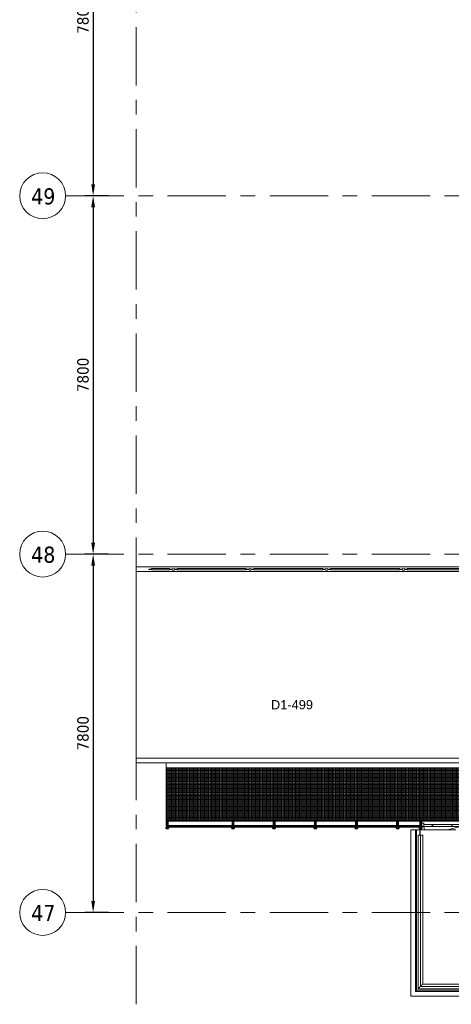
# Model space of a CAD drawing. Extents: x -2538 to 83400, y -8040 to 61900.
# Tile 1 of 105: x -2538 to 6863, y -2000 to 19433. Entities that reach past the tile are written whole.
import ezdxf

# ---------------------------------------------------------------- set-up
doc = ezdxf.new("R2010")
doc.units = 0
doc.header["$LTSCALE"] = 100
doc.linetypes.add('stramien', pattern=[22.225, 12.7, -3.175, 3.175, -3.175])
for name, color, linetype, lineweight in [('00---0--FM-RUIMTENR', 7, 'Continuous', 18), ('BL$7A---_STRAMIEN', 7, 'Continuous', 18), ('BL$8F---_HID-WAND', 7, 'Continuous', 18), ('BL23----_VLOEREN', 11, 'Continuous', 18), ('BL30----_KOZIJNEN', 14, 'Continuous', 25), ('BL34----_BALUSTRADES', 1, 'Continuous', 18), ('BM$1A---_MAATVOERING', 1, 'Continuous', 18)]:
    doc.layers.add(name, color=color, linetype=linetype, lineweight=lineweight)
doc.styles.add('Arial', font='arial.ttf', dxfattribs={"height": 200})
doc.styles.add('Tahoma', font='tahoma.ttf', dxfattribs={"height": 350})
doc.styles.add('Tahoma_1', font='tahoma.ttf', dxfattribs={"height": 250})
doc.dimstyles.new('00_maatvoering_2_5', dxfattribs={"dimscale": 304.8, "dimtxt": 261.005209, "dimasz": 0.82021, "dimexe": 0.590551, "dimexo": 0.0625, "dimgap": 0.295276, "dimtad": 1, "dimdec": 0, "dimzin": 0, "dimdsep": 46, "dimtxsty": 'Tahoma_1', "dimsah": 1, "dimcen": 0.09, "dimdle": 0.590551, "dimazin": 0, "dimtfac": 1, "dimtdec": 4, "dimtix": 1, "dimtmove": 0, "dimatfit": 3, "dimfxl": 1.148294, "dimfxlon": 1, "dimtvp": 1, "dimtolj": 1, "dimtzin": 0, "dimarcsym": 2})

# ---------------------------------------------------------------- blocks, each defined once
blk = doc.blocks.new('23_FL_glazenwasbalkon1 - AL_23_glazenwasbalkon-1263230-1')
at = {"layer": 'BL23----_VLOEREN'}
for p, q in [((4727, -4132), (4827, -4132)), ((4727, -4132), (4727, -7747)), ((4827, -4132), (4854, -4132)), ((4827, -7647), (4827, -4132)), ((4854, -4132), (4927, -4132)), ((4854, -4132), (4854, -7620)), ((4927, -4132), (4929, -4132)), ((4927, -4242), (4927, -4132)), ((4929, -4132), (5707, -4132)), ((4929, -4132), (4929, -4242)), ((4854, -7620), (4827, -7647)), ((4827, -7647), (64566, -7647)), ((4854, -7620), (64566, -7620)), ((4727, -7747), (64566, -7747))]:
    blk.add_line(p, q, dxfattribs=at)
blk = doc.blocks.new('System Panel - 31_CP_Glazed 1-1503445-1')
at = {"layer": 'BL30----_KOZIJNEN'}
for p, q in [((435, 35.5), (-435, 35.5)), ((-435, 35.5), (-435, 9.5)), ((-435, 9.5), (435, 9.5)), ((435, 9.5), (435, 35.5))]:
    blk.add_line(p, q, dxfattribs=at)
blk = doc.blocks.new('Rectangular Mullion - 30_CW_vliesgevelprofiel-1503454-1')
at = {"layer": 'BL30----_KOZIJNEN', "lineweight": 35}
for p, q in [((-38, -8.5), (-38, 75)), ((-38, 75), (-12, 75)), ((-12, 75), (-12, -8.5)), ((-50, -70.5), (-50, -36.5)), ((-50, -36.5), (-31, -36.5)), ((0, -70.5), (-50, -70.5)), ((-31, -8.5), (-38, -8.5)), ((-31, -36.5), (-31, -8.5)), ((-12, -8.5), (-19, -8.5)), ((-19, -8.5), (-19, -36.5)), ((-19, -36.5), (0, -36.5)), ((0, -36.5), (0, -70.5))]:
    blk.add_line(p, q, dxfattribs=at)
blk = doc.blocks.new('Rectangular Mullion - 30_CW_vliesgevelprofiel-1503430-1')
at = {"layer": 'BL30----_KOZIJNEN', "lineweight": 35}
for p, q in [((-13, -8.5), (-13, 75)), ((-13, 75), (13, 75)), ((13, 75), (13, -8.5)), ((-25, -70.5), (-25, -36.5)), ((-25, -36.5), (-6, -36.5)), ((25, -70.5), (-25, -70.5)), ((-6, -8.5), (-13, -8.5)), ((-6, -36.5), (-6, -8.5)), ((13, -8.5), (6, -8.5)), ((6, -8.5), (6, -36.5)), ((6, -36.5), (25, -36.5)), ((25, -36.5), (25, -70.5))]:
    blk.add_line(p, q, dxfattribs=at)
blk = doc.blocks.new('System Panel - 31_CP_Glazed 1-1503466-1')
at = {"layer": 'BL30----_KOZIJNEN'}
for p, q in [((703.5, 35.5), (-703.5, 35.5)), ((-703.5, 35.5), (-703.5, 9.5)), ((-703.5, 9.5), (703.5, 9.5)), ((703.5, 9.5), (703.5, 35.5))]:
    blk.add_line(p, q, dxfattribs=at)
blk = doc.blocks.new('System Panel - 31_CP_Glazed 1-1526463-1')
at = {"layer": 'BL30----_KOZIJNEN'}
for p, q in [((240, 35.5), (-240, 35.5)), ((-240, 35.5), (-240, 9.5)), ((-240, 9.5), (240, 9.5)), ((240, 9.5), (240, 35.5))]:
    blk.add_line(p, q, dxfattribs=at)
blk = doc.blocks.new('31_DR_AMC_a_br_enkele deur bruin_R_dt1 - 900x2160 negge 0mm-2790201-1')
at = {"layer": 'BL30----_KOZIJNEN', "lineweight": 18}
h = blk.add_hatch(dxfattribs=at)
h.set_pattern_fill('FP_648', color=256, style=0, pattern_type=2)
h.set_pattern_definition([(225, (5407.6, -4031.8), (449.01, -449.01), []), (225, (5248.86, -4031.8), (6e-14, -898.026), []), (225, (5566.36, -4031.8), (6e-14, -898.026), [])])
h.paths.add_polyline_path([(450, 25), (400, 25), (400, -48), (450, -48)], flags=0)
h.paths.add_polyline_path([(-400, 25), (-450, 25), (-450, -48), (-400, -48)], flags=0)
h = blk.add_hatch(dxfattribs=at)
h.set_pattern_fill('FP_647', color=256, style=0, pattern_type=2)
h.set_pattern_definition([(225, (5407.6, -4031.82), (212.132, -212.132), [])])
h.paths.add_polyline_path([(400, 25), (-400, 25), (-400, -15), (400, -15)], flags=0)
for p, q in [((-400, 25), (-450, 25)), ((-450, 25), (-450, -48)), ((-400, 25), (-118, 100)), ((400, 25), (-400, 25)), ((-400, 25), (-400, -15)), ((-400, -48), (-400, 25)), ((400, 25), (380, 100)), ((400, -15), (400, 25)), ((450, 25), (400, 25)), ((400, 25), (400, -48)), ((450, -48), (450, 25)), ((-450, -48), (-400, -48)), ((-400, -15), (400, -15)), ((400, -48), (450, -48))]:
    blk.add_line(p, q, dxfattribs=at)
blk = doc.blocks.new('Railing - 510-1598778-1')
at = {"layer": 'BL34----_BALUSTRADES'}
for p, q in [((5, 255), (-5, 255)), ((-5, 255), (-5, 195)), ((5, 195), (5, 255)), ((-15, 195), (15, 195)), ((-15, -195), (-15, 195)), ((15, -195), (15, 195)), ((15, -195), (-15, -195)), ((-5, -195), (-5, -255)), ((5, -255), (5, -195)), ((-5, -255), (5, -255))]:
    blk.add_line(p, q, dxfattribs=at)
blk = doc.blocks.new('Railing - 34_baluster_midden_gaashek-1410989-1')
at = {"layer": 'BL34----_BALUSTRADES'}
for start, end in [(360, 180), (180, 360)]:
    blk.add_arc((0, 0), 25, start, end, dxfattribs=at)
blk = doc.blocks.new('Railing - 1620-1598780-1')
at = {"layer": 'BL34----_BALUSTRADES'}
for p, q in [((-15, 750), (15, 750)), ((-15, -750), (-15, 750)), ((5, 810), (-5, 810)), ((-5, 810), (-5, 750)), ((5, 750), (5, 810)), ((15, -750), (15, 750)), ((15, -750), (-15, -750)), ((-5, -750), (-5, -810)), ((-5, -810), (5, -810)), ((5, -810), (5, -750))]:
    blk.add_line(p, q, dxfattribs=at)
blk = doc.blocks.new('Railing - 510-V202-1')
at = {"layer": 'BL34----_BALUSTRADES'}
for p, q in [((5, 255), (-5, 255)), ((-5, 255), (-5, 195)), ((5, 195), (5, 255)), ((-15, 195), (15, 195)), ((-15, -110), (-15, 195)), ((15, -110), (15, 195)), ((-5, -244), (-5, -255)), ((-5, -255), (5, -255)), ((5, -255), (5, -244))]:
    blk.add_line(p, q, dxfattribs=at)
blk = doc.blocks.new('Railing - Railing-1598903-1')
at = {"rotation": 90.0000000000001}
for name, p in [('Railing - 510-1598778-1', (-726, 1543)), ('Railing - 34_baluster_midden_gaashek-1410989-1', (-446, 1543)), ('Railing - 1620-1598780-1', (389, 1543)), ('Railing - 34_baluster_midden_gaashek-1410989-1', (1224, 1543)), ('Railing - 1620-1598780-1', (2059, 1543)), ('Railing - 34_baluster_midden_gaashek-1410989-1', (2894, 1543)), ('Railing - 1620-1598780-1', (3729, 1543)), ('Railing - 34_baluster_midden_gaashek-1410989-1', (4564, 1543)), ('Railing - 1620-1598780-1', (5399, 1543)), ('Railing - 34_baluster_midden_gaashek-1410989-1', (6234, 1543)), ('Railing - 510-V202-1', (6514, 1543))]:
    blk.add_blockref(name, p, dxfattribs=at)
blk = doc.blocks.new('Railing - Railing-1924780-1')
at = {"layer": 'BL34----_BALUSTRADES'}
for p, q in [((4887, -4242), (4887, -7587)), ((4887, -4242), (4937, -4242)), ((4937, -7537), (4937, -4242)), ((4937, -4242), (4986, -4242)), ((4986, -7488), (4986, -4242)), ((64456, -7488), (4986, -7488)), ((4887, -7587), (64456, -7587)), ((64456, -7537), (4937, -7537))]:
    blk.add_line(p, q, dxfattribs=at)
for points, knots in [([(4986, -7488), (4986, -7488), (4985, -7489), (4984, -7490), (4982, -7492), (4981, -7493), (4979, -7495), (4978, -7496), (4976, -7498), (4974, -7500), (4972, -7502), (4970, -7504), (4969, -7505), (4967, -7507), (4965, -7508), (4964, -7510), (4962, -7512), (4961, -7513), (4959, -7515), (4957, -7517), (4956, -7518), (4954, -7520), (4953, -7521), (4951, -7523), (4950, -7524), (4948, -7526), (4947, -7527), (4945, -7529), (4943, -7531), (4942, -7532), (4940, -7534), (4939, -7535), (4938, -7536), (4937, -7537), (4937, -7537)], [0, 0, 0, 0, 0.0833333, 0.125, 0.1666667, 0.2083333, 0.2291667, 0.25, 0.2916667, 0.3333333, 0.3541667, 0.375, 0.3958333, 0.4166667, 0.4375, 0.4583333, 0.4791667, 0.5, 0.5208333, 0.5416667, 0.5625, 0.5833333, 0.6041667, 0.625, 0.6458333, 0.6666667, 0.6875, 0.7083333, 0.75, 0.7708333, 0.7916667, 0.8333333, 0.875, 0.9117236, 0.9117236, 0.9117236, 0.9117236]), ([(4937, -7537), (4937, -7537), (4936, -7538), (4935, -7539), (4933, -7541), (4932, -7542), (4930, -7544), (4929, -7545), (4927, -7547), (4925, -7549), (4923, -7551), (4921, -7553), (4920, -7554), (4918, -7556), (4916, -7557), (4915, -7559), (4913, -7561), (4912, -7562), (4910, -7564), (4908, -7566), (4907, -7567), (4905, -7569), (4904, -7570), (4902, -7572), (4901, -7573), (4899, -7575), (4898, -7576), (4896, -7578), (4894, -7580), (4893, -7581), (4891, -7583), (4890, -7584), (4888, -7585), (4887, -7587), (4887, -7587), (4887, -7587)], [0, 0, 0, 0, 0.083333, 0.125, 0.166667, 0.208333, 0.229167, 0.25, 0.291667, 0.333333, 0.354167, 0.375, 0.395833, 0.416667, 0.4375, 0.458333, 0.479167, 0.5, 0.520833, 0.541667, 0.5625, 0.583333, 0.604167, 0.625, 0.645833, 0.666667, 0.6875, 0.708333, 0.75, 0.770833, 0.791667, 0.833333, 0.875, 0.916667, 1, 1, 1, 1])]:
    blk.add_open_spline(points, degree=3, knots=knots, dxfattribs=at)
blk = doc.blocks.new('Grid - 5mm-26474-1')
at = {"layer": 'BL$7A---_STRAMIEN'}
blk.add_circle((0, 0), 5, dxfattribs=at)
blk = doc.blocks.new('*D577')
at = {"layer": 'BM$1A---_MAATVOERING', "color": 0, "lineweight": -2, "transparency": 16777216}
for p, q in [((-607, 23400), (-1118, 23400)), ((-938, 23150), (-938, 15850)), ((-607, 15600), (-1118, 15600))]:
    blk.add_line(p, q, dxfattribs=at)
at = {"layer": 'BM$1A---_MAATVOERING', "color": 0, "transparency": 16777216}
for points in [[(-979, 23150), (-896, 23150), (-938, 23400)], [(-979, 15850), (-896, 15850), (-938, 15600)]]:
    blk.add_solid(points, dxfattribs=at)
at = {"layer": 'Defpoints', "color": 0, "transparency": 16777216}
for p in [(-588, 23400), (-938, 15600), (-588, 15600)]:
    blk.add_point(p, dxfattribs=at)
at = {"layer": 'BM$1A---_MAATVOERING', "color": 0, "transparency": 16777216, "insert": (-1158, 19500), "char_height": 250, "width": 894.88, "attachment_point": 5, "rotation": 90, "style": 'Tahoma_1'}
blk.add_mtext('\\A1;7800', dxfattribs=at)
blk = doc.blocks.new('*D578')
at = {"layer": 'BM$1A---_MAATVOERING', "color": 0, "lineweight": -2, "transparency": 16777216}
for p, q in [((-607, 15600), (-1118, 15600)), ((-938, 15350), (-938, 8050)), ((-607, 7800), (-1118, 7800))]:
    blk.add_line(p, q, dxfattribs=at)
at = {"layer": 'BM$1A---_MAATVOERING', "color": 0, "transparency": 16777216}
for points in [[(-979, 15350), (-896, 15350), (-938, 15600)], [(-979, 8050), (-896, 8050), (-938, 7800)]]:
    blk.add_solid(points, dxfattribs=at)
at = {"layer": 'Defpoints', "color": 0, "transparency": 16777216}
for p in [(-588, 15600), (-938, 7800), (-588, 7800)]:
    blk.add_point(p, dxfattribs=at)
at = {"layer": 'BM$1A---_MAATVOERING', "color": 0, "transparency": 16777216, "insert": (-1158, 11700), "char_height": 250, "width": 894.88, "attachment_point": 5, "rotation": 90, "style": 'Tahoma_1'}
blk.add_mtext('\\A1;7800', dxfattribs=at)
blk = doc.blocks.new('*D579')
at = {"layer": 'BM$1A---_MAATVOERING', "color": 0, "lineweight": -2, "transparency": 16777216}
for p, q in [((-607, 7800), (-1118, 7800)), ((-938, 7550), (-938, 250)), ((-607, 0), (-1118, 0))]:
    blk.add_line(p, q, dxfattribs=at)
at = {"layer": 'BM$1A---_MAATVOERING', "color": 0, "transparency": 16777216}
for points in [[(-979, 7550), (-896, 7550), (-938, 7800)], [(-979, 250), (-896, 250), (-938, 0)]]:
    blk.add_solid(points, dxfattribs=at)
at = {"layer": 'Defpoints', "color": 0, "transparency": 16777216}
for p in [(-588, 7800), (-588, 0), (-938, 0)]:
    blk.add_point(p, dxfattribs=at)
at = {"layer": 'BM$1A---_MAATVOERING', "color": 0, "transparency": 16777216, "insert": (-1158, 3900), "char_height": 250, "width": 894.88, "attachment_point": 5, "rotation": 90, "style": 'Tahoma_1'}
blk.add_mtext('\\A1;7800', dxfattribs=at)

msp = doc.modelspace()

# ---------------------------------------------------------------- hatches: boundary and pattern name
at = {"layer": 'BL23----_VLOEREN'}
h = msp.add_hatch(dxfattribs=at)
h.set_pattern_fill('FP_638', color=256, style=0, pattern_type=2)
h.set_pattern_definition([(90, (65147.522, 64047.022), (-30, 2e-15), []), (180, (65147.522, 64047.022), (-4e-15, -30), [])])
h.paths.add_polyline_path([(7170, 1987), (7170, 3150), (650, 3150), (650, 1987), (6683.7, 1987)], flags=0)

# ---------------------------------------------------------------- linework, layer by layer
at = {"layer": 'BL$7A---_STRAMIEN', "linetype": 'stramien'}
for p, q in [((0, -2000), (0, 60900)), ((-1537.7, 15600), (83400, 15600)), ((-1537.7, 15600), (83400, 15600)), ((-1537.7, 7800), (83400, 7800)), ((-1537.7, 7800), (83400, 7800)), ((-1537.7, 0), (83400, 0)), ((-1537.7, 0), (83400, 0))]:
    msp.add_line(p, q, dxfattribs=at)
at = {"layer": 'BL$8F---_HID-WAND'}
msp.add_line((650, 3257), (650, 1882), dxfattribs=at)
at = {"layer": 'BL23----_VLOEREN'}
for p, q in [((0, 7523), (0, 3257)), ((7058.6, 7523), (0, 7523)), ((0, 7423), (7058.6, 7423)), ((7336.2, 3357), (0, 3357)), ((0, 3257), (7170, 3257)), ((7170, 3150), (650, 3150)), ((650, 3150), (650, 1987)), ((650, 1987), (7170, 1987))]:
    msp.add_line(p, q, dxfattribs=at)

# ---------------------------------------------------------------- block references
at = {"layer": 'BL$7A---_STRAMIEN', "xscale": 99.99999999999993, "yscale": 99.99999999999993, "zscale": 99.99999999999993, "rotation": 269.9999999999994}
for p in [(-2037.7, 15600), (-2037.7, 15600), (-2037.7, 7800), (-2037.7, 7800), (-2037.7, 0), (-2037.7, 0)]:
    msp.add_blockref('Grid - 5mm-26474-1', p, dxfattribs=at)
at = {"layer": 'BL23----_VLOEREN'}
msp.add_blockref('23_FL_glazenwasbalkon1 - AL_23_glazenwasbalkon-1263230-1', (1253.4, 5927.3), dxfattribs=at)
at = {"layer": 'BL30----_KOZIJNEN', "lineweight": 18, "extrusion": (0, 0, -1)}
for name, p in [('Rectangular Mullion - 30_CW_vliesgevelprofiel-1503454-1', (-650, 1895.5)), ('Rectangular Mullion - 30_CW_vliesgevelprofiel-1503430-1', (-2108, 1895.5)), ('Rectangular Mullion - 30_CW_vliesgevelprofiel-1503430-1', (-3004, 1895.5)), ('Rectangular Mullion - 30_CW_vliesgevelprofiel-1503430-1', (-3900, 1895.5)), ('Rectangular Mullion - 30_CW_vliesgevelprofiel-1503430-1', (-4796, 1895.5)), ('Rectangular Mullion - 30_CW_vliesgevelprofiel-1503430-1', (-5692, 1895.5)), ('Rectangular Mullion - 30_CW_vliesgevelprofiel-1503430-1', (-6198, 1895.5))]:
    msp.add_blockref(name, p, dxfattribs=at)
at = {"layer": 'BL30----_KOZIJNEN', "rotation": 180}
msp.add_blockref('31_DR_AMC_a_br_enkele deur bruin_R_dt1 - 900x2160 negge 0mm-2790201-1', (6661, 1895.5), dxfattribs=at)
at = {"layer": 'BL30----_KOZIJNEN', "lineweight": 18, "rotation": 180}
for name, p in [('System Panel - 31_CP_Glazed 1-1503466-1', (1391.5, 1895.5)), ('System Panel - 31_CP_Glazed 1-1503445-1', (2556, 1895.5)), ('System Panel - 31_CP_Glazed 1-1503445-1', (3452, 1895.5)), ('System Panel - 31_CP_Glazed 1-1503445-1', (4348, 1895.5)), ('System Panel - 31_CP_Glazed 1-1503445-1', (5244, 1895.5)), ('System Panel - 31_CP_Glazed 1-1526463-1', (5945, 1895.5))]:
    msp.add_blockref(name, p, dxfattribs=at)
at = {"layer": 'BL34----_BALUSTRADES'}
for name in ['Railing - Railing-1598903-1', 'Railing - Railing-1924780-1']:
    msp.add_blockref(name, (1253.4, 5927.3), dxfattribs=at)

# ---------------------------------------------------------------- texts
at = {"layer": '00---0--FM-RUIMTENR', "insert": (2934.1, 4621), "char_height": 200, "width": 1130.379, "attachment_point": 1, "style": 'Arial'}
msp.add_mtext('D1-499', dxfattribs=at)
at = {"layer": 'BL$7A---_STRAMIEN', "char_height": 350, "width": 625.316, "attachment_point": 1, "style": 'Tahoma'}
for s, insert in [('49', (-2286.2, 15761.9)), ('48', (-2286.2, 7961.9)), ('47', (-2286.2, 161.9))]:
    msp.add_mtext(s, dxfattribs=dict(at, insert=insert))

# ---------------------------------------------------------------- dimensions: what is measured, and where the dimension line sits
at = {"layer": 'BM$1A---_MAATVOERING'}
for base, p1, p2, picture, middle in [((-937.5, 15600), (-587.5, 23400), (-587.5, 15600), '*D577', (-1158.2, 19500)), ((-937.5, 7800), (-587.5, 15600), (-587.5, 7800), '*D578', (-1158.2, 11700)), ((-937.5, 0), (-587.5, 7800), (-587.5, 0), '*D579', (-1158.2, 3900))]:
    dim = msp.add_linear_dim(base=base, p1=p1, p2=p2, angle=90, dimstyle='00_maatvoering_2_5', override={"dimpost": '<>', "dimfxl": 7800}, dxfattribs=at)
    dim.commit()
    dim.dimension.update_dxf_attribs({"geometry": picture, "text_midpoint": middle})

doc.saveas('drawing.dxf')
